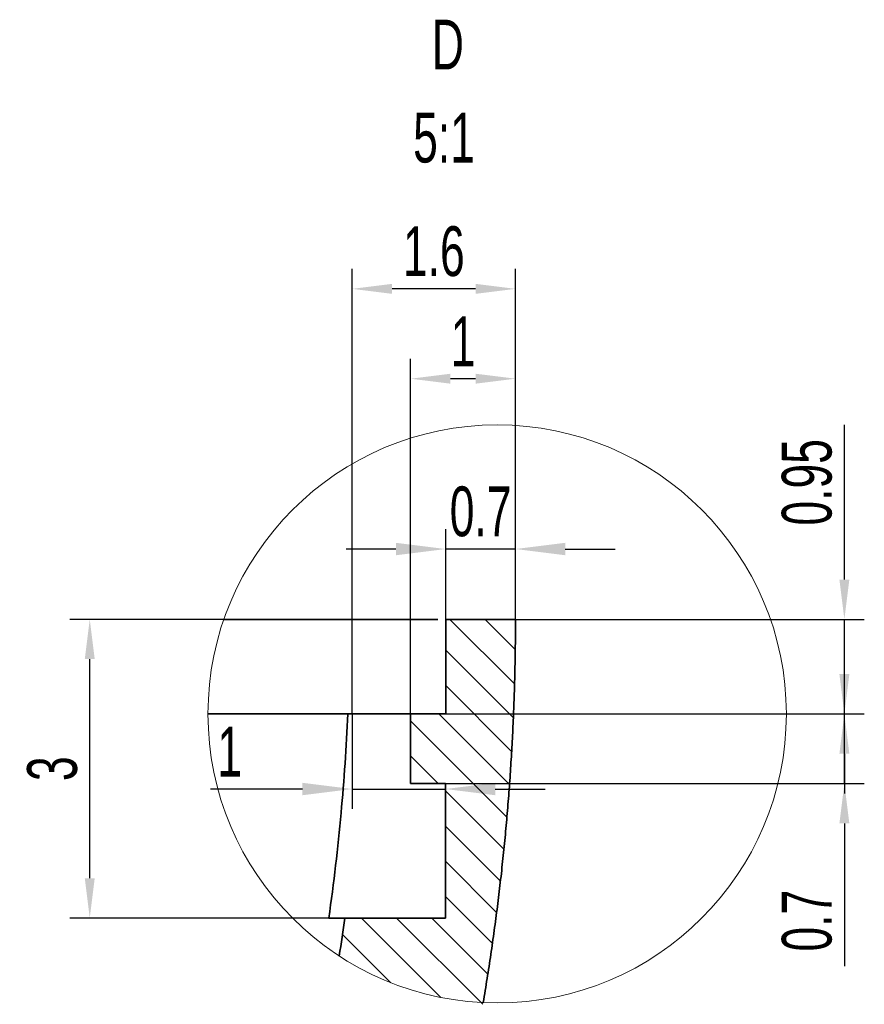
# Model space of a CAD drawing. Header units: millimetres. Extents: x 1490 to 1787, y 294 to 785.
# Tile 8 of 11: x 1622 to 1665, y 653 to 702. Entities that reach past the tile are written whole.
import ezdxf

# ---------------------------------------------------------------- set-up
doc = ezdxf.new("R2010")
doc.units = ezdxf.units.MM
doc.header["$LTSCALE"] = 1.8
doc.header["$MEASUREMENT"] = 0
for name, color, linetype, lineweight in [('剖面线层', 4, 'Continuous', 18), ('尺寸线层', 3, 'Continuous', 18), ('粗实线层', 7, 'Continuous', 35)]:
    doc.layers.add(name, color=color, linetype=linetype, lineweight=lineweight)
doc.styles.add('标准', font='txt', dxfattribs={"width": 0.667})
doc.dimstyles.new('标准', dxfattribs={"dimtxt": 2.5, "dimasz": 2.5, "dimexe": 1, "dimexo": 0, "dimtad": 1, "dimdsep": 46, "dimtxsty": '标准', "dimblk": '_CAXARROW', "dimcen": 0, "dimdle": 3.5, "dimazin": 2, "dimtfac": 0.707107, "dimtdec": 3, "dimtmove": 0, "dimatfit": 3, "dimfxl": 1, "dimtolj": 1, "dimarcsym": 1})

# ---------------------------------------------------------------- blocks, each defined once
blk = doc.blocks.new('_CAXARROW')
blk.add_hatch(color=0).paths.add_polyline_path([(0, 0), (-1, 0.125), (-1, -0.125)], flags=0)
blk = doc.blocks.new('*D98')
at = {"layer": 'Defpoints', "color": 0}
for p in [(1639.026, 667.102), (1643.706, 663.602), (1643.706, 663.332)]:
    blk.add_point(p, dxfattribs=at)
at = {"layer": '尺寸线层', "color": 0, "lineweight": -2}
for p, q in [((1639.026, 667.102), (1639.026, 662.332)), ((1643.706, 663.602), (1643.706, 662.332)), ((1636.526, 663.332), (1631.914, 663.332)), ((1639.026, 663.332), (1643.706, 663.332)), ((1646.206, 663.332), (1648.706, 663.332))]:
    blk.add_line(p, q, dxfattribs=at)
at = {"layer": '尺寸线层', "color": 0, "lineweight": -2, "xscale": 2.5, "yscale": 2.5, "zscale": 2.5}
blk.add_blockref('_CAXARROW', (1639.026, 663.332), dxfattribs=at)
at = {"layer": '尺寸线层', "color": 0, "lineweight": -2, "xscale": 2.5, "yscale": 2.5, "zscale": 2.5, "rotation": 180}
blk.add_blockref('_CAXARROW', (1643.706, 663.332), dxfattribs=at)
at = {"layer": '尺寸线层', "color": 0, "insert": (1632.879, 665.207), "char_height": 2.5, "attachment_point": 5, "style": '标准'}
blk.add_mtext('\\A1;1', dxfattribs=at)
blk = doc.blocks.new('*D99')
at = {"layer": 'Defpoints', "color": 0}
for p in [(1643.721, 675.382), (1643.721, 671.852), (1647.221, 671.852)]:
    blk.add_point(p, dxfattribs=at)
at = {"layer": '尺寸线层', "color": 0, "lineweight": -2}
for p, q in [((1643.721, 671.852), (1643.721, 676.382)), ((1647.221, 671.852), (1647.221, 676.382)), ((1641.221, 675.382), (1638.721, 675.382)), ((1647.221, 675.382), (1643.721, 675.382)), ((1649.721, 675.382), (1652.221, 675.382))]:
    blk.add_line(p, q, dxfattribs=at)
at = {"layer": '尺寸线层', "color": 0, "lineweight": -2, "xscale": 2.5, "yscale": 2.5, "zscale": 2.5}
blk.add_blockref('_CAXARROW', (1643.721, 675.382), dxfattribs=at)
at = {"layer": '尺寸线层', "color": 0, "lineweight": -2, "xscale": 2.5, "yscale": 2.5, "zscale": 2.5, "rotation": 180}
blk.add_blockref('_CAXARROW', (1647.221, 675.382), dxfattribs=at)
at = {"layer": '尺寸线层', "color": 0, "insert": (1645.471, 677.257), "char_height": 2.5, "attachment_point": 5, "style": '标准'}
blk.add_mtext('\\A1;0.7', dxfattribs=at)
blk = doc.blocks.new('*D100')
at = {"layer": 'Defpoints', "color": 0}
for p in [(1625.857, 671.852), (1632.589, 671.852), (1638.653, 656.852)]:
    blk.add_point(p, dxfattribs=at)
at = {"layer": '尺寸线层', "color": 0, "lineweight": -2}
for p, q in [((1632.589, 671.852), (1624.857, 671.852)), ((1625.857, 658.852), (1625.857, 669.852)), ((1638.653, 656.852), (1624.857, 656.852))]:
    blk.add_line(p, q, dxfattribs=at)
at = {"layer": '尺寸线层', "color": 0, "lineweight": -2, "xscale": 2, "yscale": 2, "zscale": 2}
for p, rotation in [((1625.857, 671.852), 90), ((1625.857, 656.852), 270)]:
    blk.add_blockref('_CAXARROW', p, dxfattribs=dict(at, rotation=rotation))
at = {"layer": '尺寸线层', "color": 0, "insert": (1623.982, 664.352), "char_height": 2.5, "attachment_point": 5, "rotation": 90, "style": '标准'}
blk.add_mtext('\\A1;3', dxfattribs=at)
blk = doc.blocks.new('*D101')
at = {"layer": 'Defpoints', "color": 0}
for p in [(1643.721, 671.852), (1663.727, 671.852), (1643.721, 667.102)]:
    blk.add_point(p, dxfattribs=at)
at = {"layer": '尺寸线层', "color": 0, "lineweight": -2}
for p, q in [((1663.727, 673.852), (1663.727, 681.611)), ((1643.721, 671.852), (1664.727, 671.852)), ((1663.727, 667.102), (1663.727, 671.852)), ((1643.721, 667.102), (1664.727, 667.102)), ((1663.727, 665.102), (1663.727, 663.102))]:
    blk.add_line(p, q, dxfattribs=at)
at = {"layer": '尺寸线层', "color": 0, "lineweight": -2, "xscale": 2, "yscale": 2, "zscale": 2}
for p, rotation in [((1663.727, 671.852), 270), ((1663.727, 667.102), 90)]:
    blk.add_blockref('_CAXARROW', p, dxfattribs=dict(at, rotation=rotation))
at = {"layer": '尺寸线层', "color": 0, "insert": (1661.852, 678.731), "char_height": 2.5, "attachment_point": 5, "rotation": 90, "style": '标准'}
blk.add_mtext('\\A1;0.95', dxfattribs=at)
blk = doc.blocks.new('*D102')
at = {"layer": 'Defpoints', "color": 0}
for p in [(1641.956, 667.102), (1663.727, 667.102), (1641.956, 663.602)]:
    blk.add_point(p, dxfattribs=at)
at = {"layer": '尺寸线层', "color": 0, "lineweight": -2}
for p, q in [((1663.727, 669.102), (1663.727, 671.102)), ((1641.956, 667.102), (1664.727, 667.102)), ((1663.727, 663.602), (1663.727, 667.102)), ((1641.956, 663.602), (1664.727, 663.602)), ((1663.727, 661.602), (1663.727, 654.435))]:
    blk.add_line(p, q, dxfattribs=at)
at = {"layer": '尺寸线层', "color": 0, "lineweight": -2, "xscale": 2, "yscale": 2, "zscale": 2}
for p, rotation in [((1663.727, 667.102), 270), ((1663.727, 663.602), 90)]:
    blk.add_blockref('_CAXARROW', p, dxfattribs=dict(at, rotation=rotation))
at = {"layer": '尺寸线层', "color": 0, "insert": (1661.852, 656.723), "char_height": 2.5, "attachment_point": 5, "rotation": 90, "style": '标准'}
blk.add_mtext('\\A1;0.7', dxfattribs=at)
blk = doc.blocks.new('*D103')
at = {"layer": 'Defpoints', "color": 0}
for p in [(1641.956, 683.935), (1647.221, 676.382), (1641.956, 667.102)]:
    blk.add_point(p, dxfattribs=at)
at = {"layer": '尺寸线层', "color": 0, "lineweight": -2}
for p, q in [((1641.956, 667.102), (1641.956, 684.935)), ((1647.221, 676.382), (1647.221, 684.935)), ((1645.221, 683.935), (1643.956, 683.935))]:
    blk.add_line(p, q, dxfattribs=at)
at = {"layer": '尺寸线层', "color": 0, "lineweight": -2, "xscale": 2, "yscale": 2, "zscale": 2, "rotation": 180}
blk.add_blockref('_CAXARROW', (1641.956, 683.935), dxfattribs=at)
at = {"layer": '尺寸线层', "color": 0, "lineweight": -2, "xscale": 2, "yscale": 2, "zscale": 2}
blk.add_blockref('_CAXARROW', (1647.221, 683.935), dxfattribs=at)
at = {"layer": '尺寸线层', "color": 0, "insert": (1644.589, 685.81), "char_height": 2.5, "attachment_point": 5, "style": '标准'}
blk.add_mtext('\\A1;1', dxfattribs=at)
blk = doc.blocks.new('*D104')
at = {"layer": 'Defpoints', "color": 0}
for p in [(1639.026, 688.447), (1647.221, 681.787), (1639.026, 667.102)]:
    blk.add_point(p, dxfattribs=at)
at = {"layer": '尺寸线层', "color": 0, "lineweight": -2}
for p, q in [((1639.026, 667.102), (1639.026, 689.447)), ((1647.221, 681.787), (1647.221, 689.447)), ((1645.221, 688.447), (1641.026, 688.447))]:
    blk.add_line(p, q, dxfattribs=at)
at = {"layer": '尺寸线层', "color": 0, "lineweight": -2, "xscale": 2, "yscale": 2, "zscale": 2, "rotation": 180}
blk.add_blockref('_CAXARROW', (1639.026, 688.447), dxfattribs=at)
at = {"layer": '尺寸线层', "color": 0, "lineweight": -2, "xscale": 2, "yscale": 2, "zscale": 2}
blk.add_blockref('_CAXARROW', (1647.221, 688.447), dxfattribs=at)
at = {"layer": '尺寸线层', "color": 0, "insert": (1643.124, 690.322), "char_height": 2.5, "attachment_point": 5, "style": '标准'}
blk.add_mtext('\\A1;1.6', dxfattribs=at)

msp = doc.modelspace()

# ---------------------------------------------------------------- linework, layer by layer
at = {"layer": '剖面线层'}
for p, q in [((1643.934, 671.852), (1647.176, 668.611)), ((1645.702, 671.852), (1647.211, 670.343)), ((1643.721, 670.298), (1647.115, 666.904)), ((1643.721, 668.53), (1647.03, 665.221)), ((1643.381, 667.102), (1646.922, 663.561)), ((1641.956, 666.759), (1646.792, 661.923)), ((1641.956, 664.991), (1643.345, 663.602)), ((1643.706, 663.241), (1646.641, 660.306)), ((1643.706, 661.473), (1646.469, 658.711)), ((1643.706, 659.705), (1646.277, 657.135)), ((1643.706, 657.938), (1646.066, 655.579)), ((1639.489, 656.852), (1643.473, 652.868)), ((1641.257, 656.852), (1645.587, 652.521)), ((1643.024, 656.852), (1645.835, 654.041)), ((1638.544, 656.029), (1640.967, 653.606))]:
    msp.add_line(p, q, dxfattribs=at)
at = {"layer": '尺寸线层'}
msp.add_circle((1646.303, 667.102), 14.512, dxfattribs=at)
at = {"layer": '粗实线层'}
for p, q in [((1643.722, 671.852), (1643.721, 671.852)), ((1643.721, 667.102), (1643.721, 671.852)), ((1643.721, 671.852), (1647.221, 671.852)), ((1647.222, 671.852), (1647.221, 671.852)), ((1638.813, 667.102), (1638.811, 667.102)), ((1641.956, 667.102), (1638.813, 667.102)), ((1641.956, 663.602), (1641.956, 667.102)), ((1641.956, 667.102), (1643.721, 667.102)), ((1643.721, 667.102), (1643.722, 667.102)), ((1643.706, 663.602), (1641.956, 663.602)), ((1643.706, 656.852), (1643.706, 663.602)), ((1638.663, 656.852), (1643.706, 656.852))]:
    msp.add_line(p, q, dxfattribs=at)
for points in [[(1632.589, 671.852), (1638.566, 671.852), (1642.18, 671.852), (1643.325, 671.852)], [(1638.47, 662.131), (1638.622, 663.788), (1638.736, 665.445), (1638.811, 667.102)], [(1637.852, 656.852), (1638.102, 658.61), (1638.308, 660.37), (1638.47, 662.131)], [(1638.377, 654.945), (1638.478, 655.579), (1638.573, 656.215), (1638.663, 656.852)]]:
    msp.add_open_spline(points, degree=3, dxfattribs=at)
msp.add_rational_spline([(1647.221, 671.852), (1647.221, 662.161), (1645.602, 652.607)], [0.259385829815, 0.25528837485, 0.253035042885], degree=2, dxfattribs=at)
for points, knots in [([(1631.79, 667.102), (1631.881, 667.102), (1631.97, 667.102), (1632.899, 667.102), (1633.672, 667.102), (1635.077, 667.102), (1636.344, 667.102), (1637.333, 667.102), (1637.863, 667.102), (1637.964, 667.102), (1638.158, 667.102), (1638.436, 667.102), (1638.672, 667.102), (1638.811, 667.102)], [0.4867787, 0.4867787, 0.4867787, 0.4867787, 0.5, 0.5, 0.625, 0.625, 0.75, 0.875, 0.875, 0.90625, 0.90625, 0.9375, 1, 1, 1, 1]), ([(1638.664, 656.852), (1638.665, 656.852), (1638.53, 656.852), (1638.124, 656.852), (1637.852, 656.852)], [0, 0, 0, 0, 0.499565, 1, 1, 1, 1])]:
    msp.add_open_spline(points, degree=3, knots=knots, dxfattribs=at)

# ---------------------------------------------------------------- texts
at = {"layer": '尺寸线层', "char_height": 2.5, "attachment_point": 1, "style": '标准'}
for s, width, insert in [('D', 6.59742, (1643.024, 701.962)), ('5:1', 0.80037, (1642.085, 697.291))]:
    msp.add_mtext_dynamic_manual_height_columns(s, width=width, gutter_width=1, heights=[0], dxfattribs=dict(at, insert=insert))

# ---------------------------------------------------------------- dimensions: what is measured, and where the dimension line sits
at = {"layer": '尺寸线层'}
for base, p1, p2, angle, text, override, picture, middle in [((1639.026, 688.447), (1647.221, 681.787), (1639.026, 667.102), 180, '1.6', {"dimasz": 2, "dimgap": 0.625, "dimtad": 1, "dimdec": 2, "dimlfac": 1, "dimpost": '<>', "dimse1": 0, "dimse2": 0, "dimsd1": 0, "dimsd2": 0, "dimtdec": 2, "dimtofl": 1, "dimarcsym": 0}, '*D104', (1643.124, 688.447)), ((1641.956, 683.935), (1647.221, 676.382), (1641.956, 667.102), 180, '1', {"dimasz": 2, "dimgap": 0.625, "dimtad": 1, "dimdec": 2, "dimlfac": 1, "dimpost": '<>', "dimse1": 0, "dimse2": 0, "dimsd1": 0, "dimsd2": 0, "dimtdec": 2, "dimtofl": 1, "dimarcsym": 0}, '*D103', (1644.589, 683.935)), ((1663.727, 671.852), (1643.721, 667.102), (1643.721, 671.852), 90, '0.95', {"dimasz": 2, "dimtdec": 2, "dimarcsym": 0}, '*D101', (1663.727, 678.731)), ((1643.721, 675.382), (1647.221, 671.852), (1643.721, 671.852), 180, '0.7', {"dimsah": 1}, '*D99', (1645.471, 675.382)), ((1625.857, 671.852), (1638.653, 656.852), (1632.589, 671.852), 90, '3', {"dimasz": 2, "dimtdec": 2, "dimarcsym": 0}, '*D100', (1625.857, 664.352)), ((1663.727, 667.102), (1641.956, 663.602), (1641.956, 667.102), 90, '0.7', {"dimasz": 2, "dimtdec": 2, "dimarcsym": 0}, '*D102', (1663.727, 656.723)), ((1643.706, 663.332), (1639.026, 667.102), (1643.706, 663.602), 180, '1', {"dimsah": 1}, '*D98', (1632.879, 663.332))]:
    dim = msp.add_linear_dim(base=base, p1=p1, p2=p2, angle=angle, text=text, dimstyle='标准', override=override, dxfattribs=at)
    dim.commit()
    dim.dimension.update_dxf_attribs({"geometry": picture, "text_midpoint": middle, "dimtype": 160})

doc.saveas('drawing.dxf')
